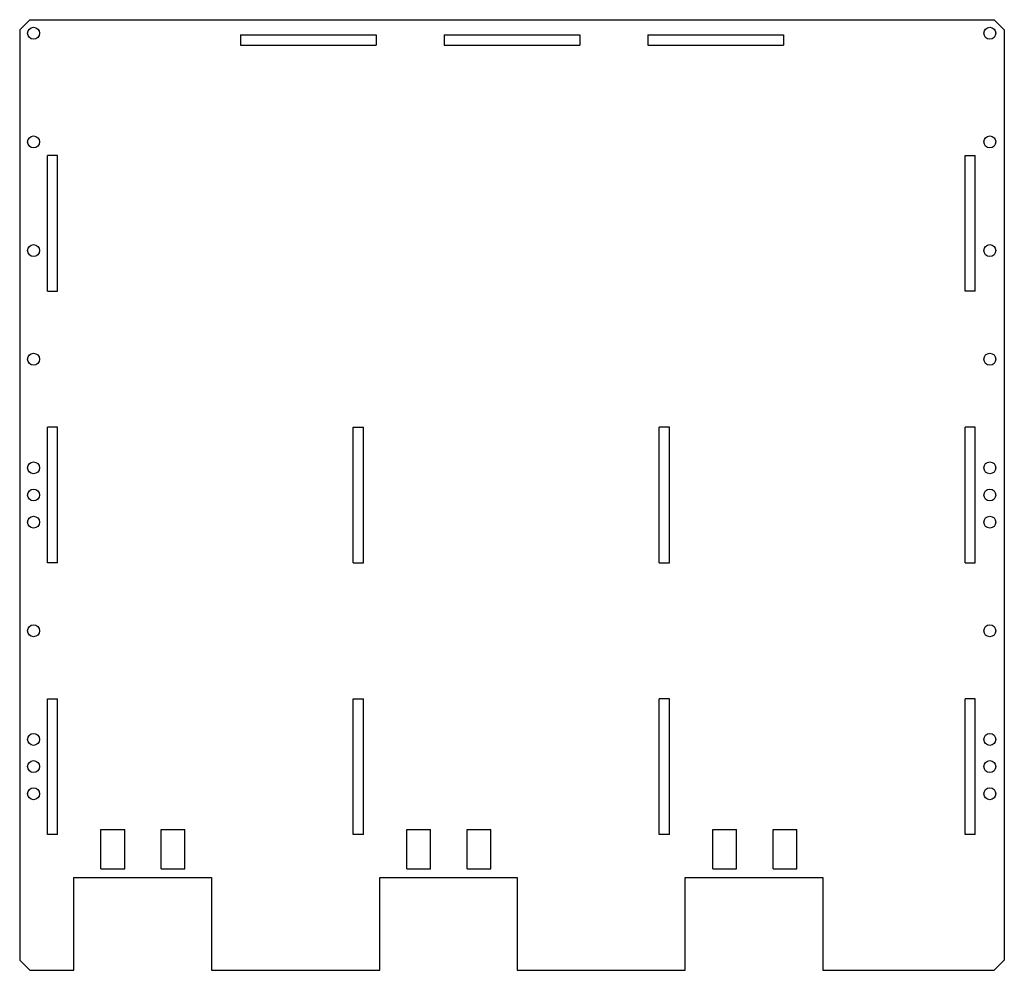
# Model space of a CAD drawing. Header units: millimetres. Extents: x 0 to 290, y 0 to 280.
import ezdxf

# ---------------------------------------------------------------- set-up
doc = ezdxf.new("R2010")
doc.units = ezdxf.units.MM
doc.layers.add('CUT_INSIDE', color=7, linetype='CONTINUOUS')
doc.layers.add('CUT_OUTSIDE', color=7, linetype='CONTINUOUS')

msp = doc.modelspace()

# ---------------------------------------------------------------- linework, layer by layer
at = {"layer": 'CUT_INSIDE'}
for p, q in [((65, 275.5, 40.01), (65, 272.5, 40.01)), ((65, 275.5, 40.01), (105, 275.5, 40.01)), ((105, 275.5, 40.01), (105, 272.5, 40.01)), ((125, 275.5, 40.01), (125, 272.5, 40.01)), ((125, 275.5, 40.01), (165, 275.5, 40.01)), ((165, 275.5, 40.01), (165, 272.5, 40.01)), ((185, 275.5, 40.01), (185, 272.5, 40.01)), ((185, 275.5, 40.01), (225, 275.5, 40.01)), ((225, 275.5, 40.01), (225, 272.5, 40.01)), ((65, 272.5, 40.01), (105, 272.5, 40.01)), ((125, 272.5, 40.01), (165, 272.5, 40.01)), ((185, 272.5, 40.01), (225, 272.5, 40.01)), ((8.15, 200, 40.01), (8.15, 240, 40.01)), ((11.15, 240, 40.01), (8.15, 240, 40.01)), ((11.15, 200, 40.01), (11.15, 240, 40.01)), ((278.45, 200, 40.01), (278.45, 240, 40.01)), ((278.45, 240, 40.01), (281.45, 240, 40.01)), ((281.45, 200, 40.01), (281.45, 240, 40.01)), ((8.15, 200, 40.01), (11.15, 200, 40.01)), ((281.45, 200, 40.01), (278.45, 200, 40.01)), ((11.15, 160, 40.01), (8.15, 160, 40.01)), ((8.15, 120, 40.01), (8.15, 160, 40.01)), ((11.15, 120, 40.01), (11.15, 160, 40.01)), ((98.25, 120, 40.01), (98.25, 160, 40.01)), ((98.25, 160, 40.01), (101.25, 160, 40.01)), ((101.25, 120, 40.01), (101.25, 160, 40.01)), ((188.35, 120, 40.01), (188.35, 160, 40.01)), ((191.35, 160, 40.01), (188.35, 160, 40.01)), ((191.35, 120, 40.01), (191.35, 160, 40.01)), ((278.45, 120, 40.01), (278.45, 160, 40.01)), ((281.45, 160, 40.01), (278.45, 160, 40.01)), ((281.45, 120, 40.01), (281.45, 160, 40.01)), ((11.15, 120, 40.01), (8.15, 120, 40.01)), ((98.25, 120, 40.01), (101.25, 120, 40.01)), ((188.35, 120, 40.01), (191.35, 120, 40.01)), ((278.45, 120, 40.01), (281.45, 120, 40.01)), ((8.15, 40, 40.01), (8.15, 80, 40.01)), ((8.15, 80, 40.01), (11.15, 80, 40.01)), ((11.15, 40, 40.01), (11.15, 80, 40.01)), ((98.25, 40, 40.01), (98.25, 80, 40.01)), ((98.25, 80, 40.01), (101.25, 80, 40.01)), ((101.25, 40, 40.01), (101.25, 80, 40.01)), ((188.35, 40, 40.01), (188.35, 80, 40.01)), ((191.35, 80, 40.01), (188.35, 80, 40.01)), ((191.35, 40, 40.01), (191.35, 80, 40.01)), ((278.45, 40, 40.01), (278.45, 80, 40.01)), ((281.45, 80, 40.01), (278.45, 80, 40.01)), ((281.45, 40, 40.01), (281.45, 80, 40.01)), ((23.92, 29.93, 40.01), (23.92, 41.43, 40.01)), ((23.92, 41.43, 40.01), (30.92, 41.43, 40.01)), ((30.92, 29.93, 40.01), (30.92, 41.43, 40.01)), ((41.68, 29.93, 40.01), (41.68, 41.43, 40.01)), ((41.68, 41.43, 40.01), (48.68, 41.43, 40.01)), ((48.68, 29.93, 40.01), (48.68, 41.43, 40.01)), ((114.02, 29.93, 40.01), (114.02, 41.43, 40.01)), ((114.02, 41.43, 40.01), (121.02, 41.43, 40.01)), ((121.02, 29.93, 40.01), (121.02, 41.43, 40.01)), ((131.78, 29.93, 40.01), (131.78, 41.43, 40.01)), ((131.78, 41.43, 40.01), (138.78, 41.43, 40.01)), ((138.78, 29.93, 40.01), (138.78, 41.43, 40.01)), ((204.12, 29.93, 40.01), (204.12, 41.43, 40.01)), ((204.12, 41.43, 40.01), (211.12, 41.43, 40.01)), ((211.12, 29.93, 40.01), (211.12, 41.43, 40.01)), ((221.88, 29.93, 40.01), (221.88, 41.43, 40.01)), ((221.88, 41.43, 40.01), (228.88, 41.43, 40.01)), ((228.88, 29.93, 40.01), (228.88, 41.43, 40.01)), ((11.15, 40, 40.01), (8.15, 40, 40.01)), ((101.25, 40, 40.01), (98.25, 40, 40.01)), ((191.35, 40, 40.01), (188.35, 40, 40.01)), ((281.45, 40, 40.01), (278.45, 40, 40.01)), ((23.92, 29.93, 40.01), (30.92, 29.93, 40.01)), ((41.68, 29.93, 40.01), (48.68, 29.93, 40.01)), ((114.02, 29.93, 40.01), (121.02, 29.93, 40.01)), ((131.78, 29.93, 40.01), (138.78, 29.93, 40.01)), ((204.12, 29.93, 40.01), (211.12, 29.93, 40.01)), ((221.88, 29.93, 40.01), (228.88, 29.93, 40.01))]:
    msp.add_line(p, q, dxfattribs=at)
for centre in [(4.08, 276, 40.01), (285.73, 276, 40.01), (4.08, 244, 40.01), (285.73, 244, 40.01), (4.08, 212, 40.01), (285.73, 212, 40.01), (4.08, 180, 40.01), (285.73, 180, 40.01), (4.08, 148, 40.01), (285.73, 148, 40.01), (4.08, 140, 40.01), (285.73, 140, 40.01), (4.08, 132, 40.01), (285.73, 132, 40.01), (4.08, 100, 40.01), (285.73, 100, 40.01), (4.08, 68, 40.01), (285.73, 68, 40.01), (4.08, 60, 40.01), (285.73, 60, 40.01), (4.08, 52, 40.01), (285.73, 52, 40.01)]:
    msp.add_circle(centre, 1.75, dxfattribs=at)
at = {"layer": 'CUT_OUTSIDE'}
for p, q in [((3, 280, 40.01), (0, 277, 40.01)), ((3, 280, 40.01), (287, 280, 40.01)), ((287, 280, 40.01), (290, 277, 40.01)), ((0, 277, 40.01), (0, 3, 40.01)), ((290, 277, 40.01), (290, 3, 40.01)), ((15.95, 0, 40.01), (15.95, 27.35, 40.01)), ((15.95, 27.35, 40.01), (56.45, 27.35, 40.01)), ((56.45, 27.35, 40.01), (56.45, 0, 40.01)), ((106.05, 0, 40.01), (106.05, 27.35, 40.01)), ((106.05, 27.35, 40.01), (146.55, 27.35, 40.01)), ((146.55, 27.35, 40.01), (146.55, 0, 40.01)), ((196.05, 0, 40.01), (196.05, 27.35, 40.01)), ((196.05, 27.35, 40.01), (236.55, 27.35, 40.01)), ((236.55, 27.35, 40.01), (236.55, 0, 40.01)), ((3, 0, 40.01), (0, 3, 40.01)), ((287, 0, 40.01), (290, 3, 40.01)), ((3, 0, 40.01), (15.95, 0, 40.01)), ((56.45, 0, 40.01), (106.05, 0, 40.01)), ((146.55, 0, 40.01), (196.05, 0, 40.01)), ((236.55, 0, 40.01), (287, 0, 40.01))]:
    msp.add_line(p, q, dxfattribs=at)

doc.saveas('drawing.dxf')
